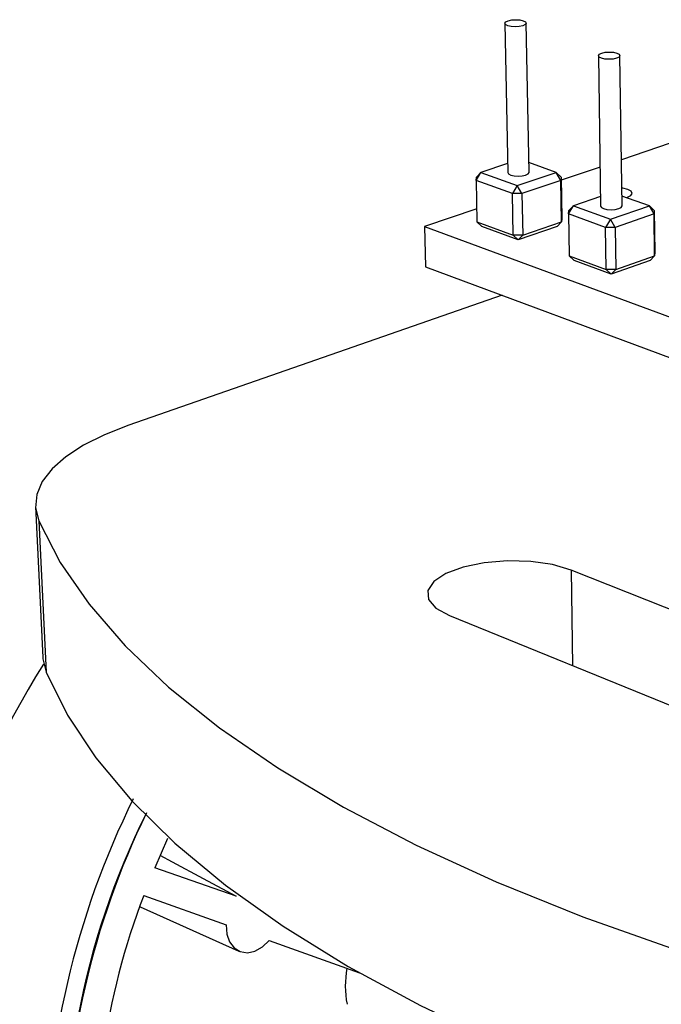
# Model space of a CAD drawing. Extents: x 0 to 194, y 0 to 154.
# Tile 4 of 7: x 120 to 136, y 123 to 147. Entities that reach past the tile are written whole.
import ezdxf

# ---------------------------------------------------------------- set-up
doc = ezdxf.new("R2010")
doc.units = 0
doc.layers.get('0').update_dxf_attribs({"linetype": 'CONTINUOUS'})

msp = doc.modelspace()

# ---------------------------------------------------------------- linework, layer by layer
at = {"color": 7, "linetype": 'CONTINUOUS'}
for p, q in [((131.718, 146.975), (131.793, 143.28)), ((132.319, 143.287), (132.248, 146.982)), ((134.038, 146.174), (134.094, 142.451)), ((134.624, 142.457), (134.572, 146.179)), ((135.819, 144.007), (134.608, 143.596)), ((131.788, 143.507), (131.122, 143.283)), ((132.989, 143.283), (132.314, 143.526)), ((131.005, 143.086), (131.122, 143.283)), ((131.122, 143.283), (131.014, 143.167)), ((131.122, 143.283), (132.025, 142.957)), ((132.025, 142.957), (132.989, 143.283)), ((133.105, 143.086), (132.989, 143.283)), ((133.111, 143.167), (132.989, 143.283)), ((134.079, 143.416), (133.113, 143.089)), ((131.005, 143.086), (131.014, 143.167)), ((131.908, 142.759), (131.005, 143.086)), ((131.005, 143.086), (131.028, 142.056)), ((132.025, 142.957), (131.908, 142.759)), ((132.141, 142.759), (132.025, 142.957)), ((133.105, 143.086), (132.141, 142.759)), ((133.111, 143.167), (133.105, 143.086)), ((133.123, 142.056), (133.105, 143.086)), ((133.111, 143.167), (133.129, 142.137)), ((132.141, 142.759), (131.908, 142.759)), ((131.929, 141.726), (131.908, 142.759)), ((132.141, 142.759), (132.161, 141.726)), ((135.301, 142.454), (134.621, 142.698)), ((133.299, 142.255), (133.417, 142.454)), ((133.417, 142.454), (133.306, 142.338)), ((134.09, 142.684), (133.417, 142.454)), ((133.417, 142.454), (134.336, 142.122)), ((134.336, 142.122), (135.301, 142.454)), ((135.418, 142.255), (135.301, 142.454)), ((135.422, 142.338), (135.301, 142.454)), ((131.021, 142.379), (129.73, 141.941)), ((133.299, 142.255), (133.306, 142.338)), ((134.218, 141.922), (133.299, 142.255)), ((133.299, 142.255), (133.317, 141.217)), ((135.418, 142.255), (134.453, 141.922)), ((135.422, 142.338), (135.418, 142.255)), ((135.43, 141.217), (135.418, 142.255)), ((135.422, 142.338), (135.435, 141.3)), ((131.028, 142.056), (131.929, 141.726)), ((131.028, 142.056), (131.151, 141.941)), ((132.161, 141.726), (133.123, 142.056)), ((133.013, 141.941), (133.123, 142.056)), ((133.129, 142.137), (133.123, 142.056)), ((134.336, 142.122), (134.218, 141.922)), ((134.453, 141.922), (134.336, 142.122)), ((129.73, 141.941), (129.755, 140.947)), ((129.73, 141.941), (166.899, 128.239)), ((132.052, 141.611), (131.151, 141.941)), ((132.161, 141.726), (131.929, 141.726)), ((132.052, 141.611), (131.929, 141.726)), ((133.013, 141.941), (132.052, 141.611)), ((132.052, 141.611), (132.161, 141.726)), ((134.453, 141.922), (134.218, 141.922)), ((134.234, 140.881), (134.218, 141.922)), ((134.453, 141.922), (134.468, 140.881)), ((135.435, 141.3), (135.43, 141.217)), ((133.317, 141.217), (134.234, 140.881)), ((133.317, 141.217), (133.439, 141.102)), ((134.356, 140.766), (133.439, 141.102)), ((135.318, 141.102), (134.356, 140.766)), ((134.468, 140.881), (135.43, 141.217)), ((135.318, 141.102), (135.43, 141.217)), ((129.755, 140.947), (166.83, 127.135)), ((134.468, 140.881), (134.234, 140.881)), ((134.356, 140.766), (134.234, 140.881)), ((134.356, 140.766), (134.468, 140.881)), ((131.653, 140.24), (122.4, 137.02)), ((120.086, 135.01), (120.266, 131.266)), ((120.17, 134.655), (120.35, 130.901)), ((151.476, 126.249), (133.359, 133.434)), ((130.346, 132.303), (148.462, 124.951)), ((123.357, 126.783), (123.04, 126.056)), ((123.421, 126.773), (123.418, 126.775)), ((125.058, 125.355), (123.04, 126.056)), ((122.772, 125.374), (124.807, 124.642)), ((122.682, 125.087), (125.127, 123.992)), ((125.881, 124.255), (128.117, 123.451))]:
    msp.add_line(p, q, dxfattribs=at)
at = {"color": 8, "linetype": 'CONTINUOUS'}
msp.add_line((133.359, 133.434), (133.4, 131.063), dxfattribs=at)
at = {"color": 7, "linetype": 'CONTINUOUS', "flags": 128}
for points in [[(132.176, 147.042), (132.231, 147.013), (132.248, 146.979), (132.224, 146.945), (132.164, 146.916), (132.076, 146.897), (131.974, 146.89), (131.873, 146.897), (131.789, 146.916), (131.734, 146.945), (131.718, 146.979), (131.741, 147.013), (131.802, 147.042), (131.889, 147.061), (131.991, 147.067), (132.092, 147.061), (132.176, 147.042)], [(134.498, 146.24), (134.554, 146.211), (134.572, 146.176), (134.55, 146.142), (134.49, 146.113), (134.401, 146.093), (134.299, 146.086), (134.197, 146.093), (134.111, 146.113), (134.055, 146.142), (134.038, 146.176), (134.061, 146.211), (134.121, 146.24), (134.209, 146.26), (134.311, 146.266), (134.413, 146.26), (134.498, 146.24)], [(131.793, 143.28), (131.81, 143.248), (131.864, 143.219), (131.947, 143.199), (132.047, 143.192), (132.148, 143.199), (132.235, 143.219), (132.295, 143.248), (132.318, 143.283), (132.319, 143.287)], [(134.73, 142.659), (134.759, 142.668), (134.846, 142.712), (134.879, 142.765), (134.852, 142.817), (134.771, 142.861), (134.647, 142.89), (134.618, 142.894)], [(134.094, 142.451), (134.111, 142.418), (134.167, 142.388), (134.251, 142.368), (134.353, 142.361), (134.455, 142.368), (134.542, 142.388), (134.601, 142.418), (134.624, 142.454), (134.624, 142.457)], [(122.4, 137.02), (121.799, 136.785), (121.275, 136.523), (120.838, 136.24), (120.496, 135.939), (120.253, 135.625), (120.116, 135.303), (120.088, 134.978), (120.17, 134.655)], [(120.17, 134.655), (120.7, 133.623), (121.411, 132.589), (122.304, 131.558), (123.382, 130.535), (124.643, 129.524), (126.089, 128.531), (127.717, 127.561), (129.524, 126.619), (131.505, 125.712), (133.655, 124.844), (135.966, 124.022), (138.43, 123.25), (141.035, 122.535), (143.771, 121.88), (146.623, 121.292), (149.578, 120.774), (152.62, 120.33), (155.732, 119.964)], [(133.359, 133.434), (132.902, 133.568), (132.363, 133.647), (131.783, 133.663), (131.209, 133.615), (130.688, 133.507), (130.259, 133.348), (129.958, 133.15), (129.81, 132.928), (129.828, 132.701), (130.011, 132.487), (130.346, 132.303)], [(120.266, 131.266), (120.268, 131.232), (120.35, 130.901)], [(120.35, 130.901), (120.878, 129.84), (121.584, 128.777), (122.471, 127.717), (123.54, 126.665), (124.791, 125.627), (126.225, 124.607), (127.839, 123.61), (129.63, 122.643), (131.593, 121.712), (133.723, 120.821), (136.012, 119.977), (138.452, 119.185), (141.031, 118.451), (143.74, 117.78), (146.564, 117.176), (149.489, 116.645), (152.5, 116.19), (155.58, 115.814)], [(123.166, 126.37), (123.473, 126.205), (124.245, 125.791), (125.058, 125.355)], [(124.807, 124.642), (124.825, 124.414), (124.894, 124.219), (125.008, 124.07), (125.159, 123.98), (125.336, 123.953), (125.524, 123.993), (125.71, 124.097), (125.881, 124.255)]]:
    msp.add_lwpolyline(points, dxfattribs=at)
at = {"color": 7, "linetype": 'CONTINUOUS'}
for centre, radius, start, end in [((137.764, 120.105), 20.655, 147.8212, 180.41), ((141.369, 118.428), 21.045, 153.6708, 180.0362), ((141.004, 118.581), 20.205, 154.0754, 179.977), ((139.997, 118.85), 19.183, 153.5229, 185.231), ((138.823, 119.141), 17.219, 158.7797, 185.6952), ((130.122, 123.126), 2.359, 169.1617, 191.0181)]:
    msp.add_arc(centre, radius, start, end, dxfattribs=at)

doc.saveas('drawing.dxf')
